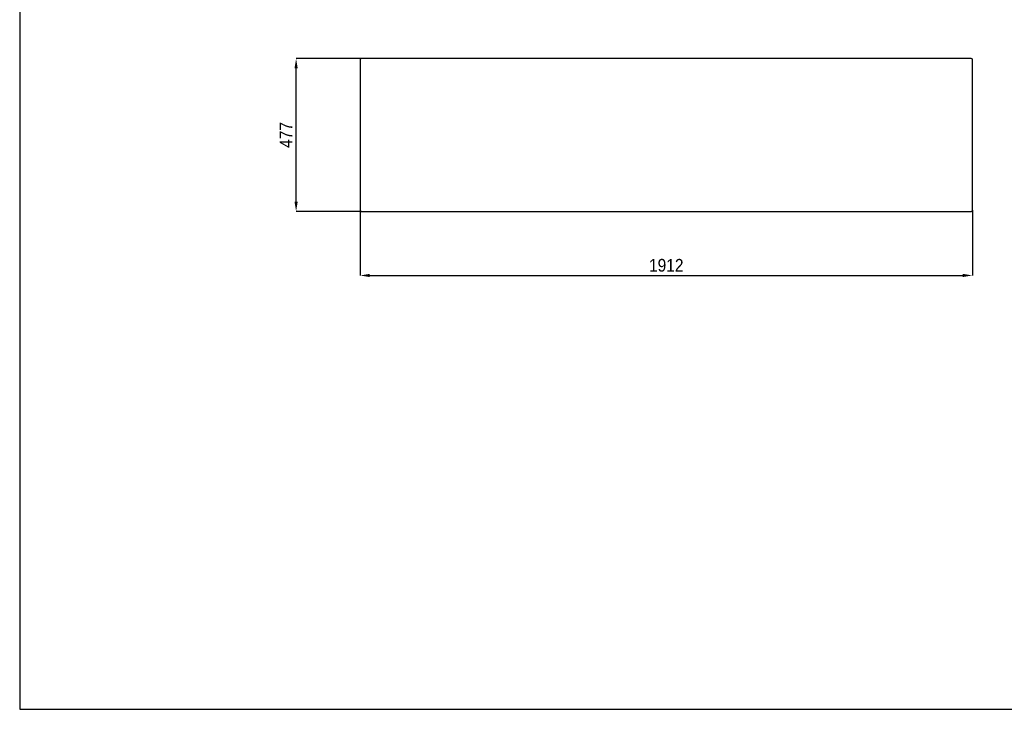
# Model space of a CAD drawing. Header units: millimetres. Extents: x 59 to 6209, y 61 to 4366.
# Tile 1 of 7: x 59 to 3134, y 61 to 2214. Entities that reach past the tile are written whole.
import ezdxf

# ---------------------------------------------------------------- set-up
doc = ezdxf.new("R2010")
doc.units = ezdxf.units.MM
doc.header["$LTSCALE"] = 15
doc.header["$PDSIZE"] = -1
doc.linetypes.add('SLD-Solido', pattern=[0])
for name, color, linetype in [('CAMPITURE', 9, 'SLD-Solido'), ('QUOTE', 1, 'SLD-Solido'), ('SCHIZZI', 9, 'Continuous')]:
    doc.layers.add(name, color=color, linetype=linetype)
doc.styles.add('SLDTEXTSTYLE0', font='Gothic.ttf', dxfattribs={"width": 0.913})
doc.dimstyles.new('SLDDIMSTYLE0', dxfattribs={"dimtxt": 39.6875, "dimasz": 30, "dimexe": 0, "dimexo": 0.0625, "dimgap": 9.921875, "dimtad": 1, "dimdec": 1, "dimrnd": 1e-09, "dimzin": 12, "dimdsep": 46, "dimtxsty": 'SLDTEXTSTYLE0', "dimsah": 1, "dimcen": 0.09, "dimadec": 0, "dimazin": 3, "dimtfac": 1, "dimtdec": 1, "dimtofl": 0, "dimtmove": 0, "dimatfit": 3, "dimfxl": 0, "dimfrac": 2, "dimtolj": 1, "dimtzin": 12, "dimarcsym": 0})

# ---------------------------------------------------------------- blocks, each defined once
blk = doc.blocks.new('_D_9')
at = {"layer": 'Defpoints', "color": 0}
for p in [(1122.2, 1619.3), (3034.2, 1619.3), (3034.2, 1415.3)]:
    blk.add_point(p, dxfattribs=at)
at = {"layer": 'QUOTE', "color": 0, "lineweight": -2}
for p, q in [((1122.2, 1619.3), (1122.2, 1415.3)), ((3034.2, 1619.3), (3034.2, 1415.3)), ((1152.2, 1415.3), (3004.2, 1415.3))]:
    blk.add_line(p, q, dxfattribs=at)
at = {"layer": 'QUOTE', "color": 0}
for points in [[(1152.2, 1420.3), (1152.2, 1410.3), (1122.2, 1415.3)], [(3004.2, 1420.3), (3004.2, 1410.3), (3034.2, 1415.3)]]:
    blk.add_solid(points, dxfattribs=at)
at = {"layer": 'QUOTE', "color": 0, "insert": (2078.2, 1466.9), "char_height": 39.69, "attachment_point": 2, "style": 'SLDTEXTSTYLE0'}
blk.add_mtext('\\A1;1912', dxfattribs=at)
blk = doc.blocks.new('_D_10')
at = {"layer": 'Defpoints', "color": 0}
for p in [(922.2, 2092.3), (1126.2, 2092.3), (1126.2, 1615.3)]:
    blk.add_point(p, dxfattribs=at)
at = {"layer": 'QUOTE', "color": 0, "lineweight": -2}
for p, q in [((1126.2, 2092.3), (922.2, 2092.3)), ((922.2, 1645.3), (922.2, 2062.3)), ((1126.2, 1615.3), (922.2, 1615.3))]:
    blk.add_line(p, q, dxfattribs=at)
at = {"layer": 'QUOTE', "color": 0}
for points in [[(917.2, 2062.3), (927.2, 2062.3), (922.2, 2092.3)], [(917.2, 1645.3), (927.2, 1645.3), (922.2, 1615.3)]]:
    blk.add_solid(points, dxfattribs=at)
at = {"layer": 'QUOTE', "color": 0, "insert": (870.6, 1853.8), "char_height": 39.69, "attachment_point": 2, "rotation": 90, "style": 'SLDTEXTSTYLE0'}
blk.add_mtext('\\A1;477', dxfattribs=at)

msp = doc.modelspace()

# ---------------------------------------------------------------- hatches: boundary and pattern name
at = {"layer": 'CAMPITURE'}
h = msp.add_hatch(dxfattribs=at)
h.set_pattern_fill('ANSI31', color=42, scale=15, angle=2.8e-322, style=0)
h.paths.add_polyline_path([(2097.99, 1912.49), (2058.49, 1912.49), (2058.49, 1911.69), (2097.99, 1911.69)], flags=0)

# ---------------------------------------------------------------- linework, layer by layer
for p, q in [((3030.24, 2092.34), (1126.24, 2092.34)), ((1122.24, 2088.34), (1122.24, 1619.34)), ((3034.24, 1619.34), (3034.24, 2088.34)), ((1126.24, 1615.34), (3030.24, 1615.34))]:
    msp.add_line(p, q)
for centre, start, end in [((1126.24, 2088.34), 90, 180), ((3030.24, 2088.34), 0, 90), ((1126.24, 1619.34), 180, 270), ((3030.24, 1619.34), 270, 0)]:
    msp.add_arc(centre, 4, start, end)
at = {"layer": 'SCHIZZI', "color": 7}
for p, q in [((58.93, 4366.11), (58.93, 61.11)), ((58.93, 61.11), (6208.93, 61.11))]:
    msp.add_line(p, q, dxfattribs=at)

# ---------------------------------------------------------------- dimensions: what is measured, and where the dimension line sits
at = {"layer": 'QUOTE'}
dim = msp.add_linear_dim(base=(922.24, 2092.34), p1=(1126.24, 1615.34), p2=(1126.24, 2092.34), angle=90, dimstyle='SLDDIMSTYLE0', dxfattribs=at)
dim.commit()
dim.dimension.update_dxf_attribs({"geometry": '_D_10', "text_midpoint": (922.24, 1853.84), "dimtype": 160})
dim = msp.add_linear_dim(base=(3034.24, 1415.34), p1=(1122.24, 1619.34), p2=(3034.24, 1619.34), dimstyle='SLDDIMSTYLE0', dxfattribs=at)
dim.commit()
dim.dimension.update_dxf_attribs({"geometry": '_D_9', "text_midpoint": (2078.24, 1415.34), "dimtype": 160})

doc.saveas('drawing.dxf')
